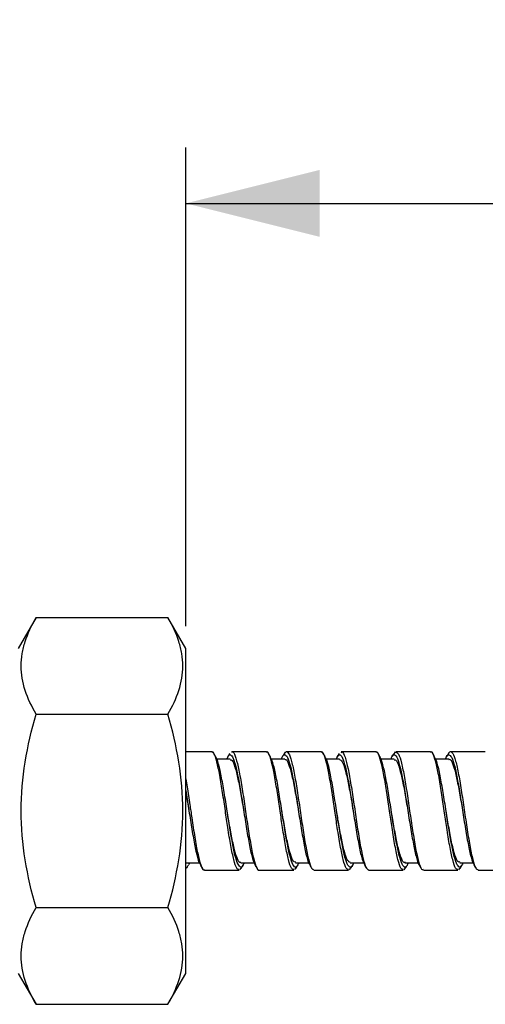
# Model space of a CAD drawing. Header units: inches. Extents: x 0.7 to 40, y 0 to 23.8.
# Tile 9 of 16: x 22.8 to 23.8, y 8 to 10.2. Entities that reach past the tile are written whole.
import ezdxf

# ---------------------------------------------------------------- set-up
doc = ezdxf.new("R2010")
doc.units = ezdxf.units.IN
doc.header["$MEASUREMENT"] = 0
doc.linetypes.add('SLD-Solid', pattern=[0])
doc.layers.add('DIMENSIONS', color=140, linetype='SLD-Solid', lineweight=25)
doc.styles.add('SLDTEXTSTYLE0', font='GOTHIC.TTF', dxfattribs={"width": 0.913})
doc.dimstyles.new('SLDDIMSTYLE4', dxfattribs={"dimtxt": 0.25, "dimasz": 0.3, "dimexe": 0, "dimexo": 0.0625, "dimgap": 0.0625, "dimtad": 0, "dimtih": 1, "dimtoh": 1, "dimrnd": 1e-09, "dimzin": 4, "dimdsep": 46, "dimtxsty": 'SLDTEXTSTYLE0', "dimsah": 1, "dimcen": 0.09, "dimadec": 0, "dimazin": 1, "dimtfac": 1, "dimtofl": 0, "dimtmove": 0, "dimatfit": 3, "dimfxl": 0, "dimfrac": 2, "dimtolj": 1, "dimtzin": 12, "dimarcsym": 0})

# ---------------------------------------------------------------- blocks, each defined once
blk = doc.blocks.new('_D_5')
at = {"layer": 'DIMENSIONS'}
for p, q in [((23.1714, 8.8234), (23.1714, 9.895)), ((29.1714, 9.1322), (29.1714, 9.895)), ((25.7557, 9.8068), (25.6796, 9.8068)), ((25.6796, 9.8068), (25.6796, 9.4099)), ((26.587, 9.8068), (26.6632, 9.8068)), ((26.6632, 9.8068), (26.6632, 9.4099)), ((23.1714, 9.77), (25.5527, 9.77)), ((29.1714, 9.77), (26.79, 9.77)), ((25.6796, 9.4099), (25.7557, 9.4099)), ((26.6632, 9.4099), (26.587, 9.4099))]:
    blk.add_line(p, q, dxfattribs=at)
for points in [[(23.1714, 9.77), (23.4714, 9.695), (23.4714, 9.845)], [(29.1714, 9.77), (28.8714, 9.845), (28.8714, 9.695)]]:
    blk.add_solid(points, dxfattribs=at)
at = {"layer": 'DIMENSIONS', "char_height": 0.25, "attachment_point": 1, "style": 'SLDTEXTSTYLE0'}
for s, insert in [('6.00', (25.8481, 10.1769)), ('152.4', (25.7557, 9.7292))]:
    blk.add_mtext(s, dxfattribs=dict(at, insert=insert))

msp = doc.modelspace()

# ---------------------------------------------------------------- linework, layer by layer
for p, q in [((22.8364, 8.8427), (22.7964, 8.7734)), ((22.8364, 8.8427), (23.1314, 8.8427)), ((23.1714, 8.7734), (23.1314, 8.8427)), ((23.1714, 8.4097), (23.1714, 8.7734)), ((22.8364, 8.6262), (23.1314, 8.6262)), ((23.2294, 8.5422), (23.1714, 8.5422)), ((23.3519, 8.5422), (23.2745, 8.5422)), ((23.4744, 8.5422), (23.3969, 8.5422)), ((23.5969, 8.5422), (23.5195, 8.5422)), ((23.6369, 8.5359), (23.6409, 8.542)), ((23.7194, 8.5422), (23.6419, 8.5422)), ((23.8419, 8.5422), (23.7645, 8.5422)), ((23.2705, 8.5255), (23.2408, 8.5255)), ((23.393, 8.5255), (23.3629, 8.5255)), ((23.5155, 8.5255), (23.486, 8.5255)), ((23.638, 8.5255), (23.608, 8.5255)), ((23.7605, 8.5255), (23.7305, 8.5255)), ((23.1714, 8.0459), (23.1714, 8.4097)), ((23.264, 8.4097), (23.264, 8.4097)), ((23.4237, 8.4091), (23.4237, 8.4091)), ((23.6315, 8.4097), (23.6315, 8.4097)), ((23.1721, 8.2938), (23.2019, 8.2938)), ((23.1797, 8.2938), (23.1772, 8.29)), ((23.2946, 8.2938), (23.3247, 8.2938)), ((23.4171, 8.2938), (23.4467, 8.2938)), ((23.5396, 8.2938), (23.5697, 8.2938)), ((23.6621, 8.2938), (23.692, 8.2938)), ((23.7846, 8.2938), (23.8144, 8.2938)), ((23.2132, 8.2772), (23.2907, 8.2772)), ((23.2954, 8.283), (23.2922, 8.2776)), ((23.3357, 8.2772), (23.4132, 8.2772)), ((23.4179, 8.283), (23.4147, 8.2776)), ((23.4582, 8.2772), (23.5357, 8.2772)), ((23.5407, 8.2835), (23.5372, 8.2776)), ((23.5807, 8.2772), (23.6582, 8.2772)), ((23.6632, 8.2835), (23.6597, 8.2776)), ((23.7032, 8.2772), (23.7807, 8.2772)), ((23.7855, 8.2831), (23.7822, 8.2776)), ((23.8257, 8.2772), (23.9032, 8.2772)), ((22.8364, 8.1932), (23.1314, 8.1932)), ((22.7964, 8.0459), (22.8364, 7.9767)), ((23.1314, 7.9767), (23.1714, 8.0459)), ((22.8364, 7.9767), (23.1314, 7.9767))]:
    msp.add_line(p, q)
for points, knots in [([(22.8364, 8.6262), (22.8262, 8.6438), (22.8177, 8.6617), (22.8061, 8.6976), (22.8029, 8.7158), (22.8029, 8.7434), (22.8036, 8.7527), (22.8067, 8.771), (22.809, 8.78), (22.8177, 8.8071), (22.8261, 8.825), (22.8364, 8.8427)], [0, 0, 0, 0, 0.25, 0.25, 0.5, 0.5, 0.625, 0.625, 0.75, 0.75, 1, 1, 1, 1]), ([(23.1314, 8.6262), (23.1416, 8.6438), (23.15, 8.6617), (23.1616, 8.6976), (23.1648, 8.7158), (23.1649, 8.7434), (23.1641, 8.7527), (23.161, 8.771), (23.1588, 8.78), (23.15, 8.8071), (23.1416, 8.825), (23.1314, 8.8427)], [0, 0, 0, 0, 0.25, 0.25, 0.5, 0.5, 0.625, 0.625, 0.75, 0.75, 1, 1, 1, 1]), ([(22.8364, 8.1932), (22.8261, 8.2285), (22.8177, 8.2642), (22.8061, 8.3363), (22.8029, 8.3727), (22.8029, 8.4466), (22.8061, 8.4831), (22.8177, 8.5552), (22.8261, 8.5908), (22.8364, 8.6262)], [0, 0, 0, 0, 0.25, 0.25, 0.5, 0.5, 0.75, 0.75, 1, 1, 1, 1]), ([(23.1314, 8.1932), (23.1416, 8.2285), (23.15, 8.2642), (23.1616, 8.3363), (23.1649, 8.3727), (23.1649, 8.4466), (23.1616, 8.4831), (23.15, 8.5552), (23.1416, 8.5908), (23.1314, 8.6262)], [0, 0, 0, 0, 0.25, 0.25, 0.5, 0.5, 0.75, 0.75, 1, 1, 1, 1]), ([(23.2907, 8.2785), (23.2889, 8.2789), (23.285, 8.2796), (23.2789, 8.2988), (23.2722, 8.3304), (23.2659, 8.3694), (23.2608, 8.404), (23.256, 8.4372), (23.2506, 8.4717), (23.2443, 8.5078), (23.2375, 8.5322), (23.2327, 8.5434), (23.2299, 8.5412), (23.2294, 8.5408)], [0, 0, 0, 0, 0.083642, 0.19216, 0.300639, 0.409116, 0.500041, 0.549591, 0.649601, 0.758154, 0.866625, 0.975167, 1, 1, 1, 1]), ([(23.2384, 8.5311), (23.2377, 8.5323), (23.2363, 8.5346), (23.2349, 8.537), (23.2342, 8.5382)], [0, 0, 0, 0, 0.499725, 1, 1, 1, 1]), ([(23.2634, 8.5255), (23.2648, 8.5288), (23.2683, 8.5373), (23.2742, 8.5352), (23.2807, 8.5204), (23.2875, 8.4922), (23.294, 8.4547), (23.3008, 8.4119), (23.3074, 8.3689), (23.314, 8.3308), (23.3206, 8.3014), (23.3248, 8.2926), (23.3268, 8.2884)], [0, 0, 0, 0, 0.063801, 0.168701, 0.273681, 0.378582, 0.483544, 0.58845, 0.693373, 0.798277, 0.903188, 1, 1, 1, 1]), ([(23.2697, 8.5384), (23.269, 8.5372), (23.2676, 8.5348), (23.2662, 8.5325), (23.2655, 8.5313)], [0, 0, 0, 0, 0.500295, 1, 1, 1, 1]), ([(23.2745, 8.5413), (23.2747, 8.5416), (23.2773, 8.544), (23.2819, 8.5339), (23.2887, 8.5109), (23.2951, 8.4748), (23.302, 8.4316), (23.3084, 8.3856), (23.3153, 8.3427), (23.3218, 8.307), (23.3286, 8.2847), (23.3331, 8.2751), (23.3355, 8.2776), (23.3357, 8.2777)], [0, 0, 0, 0, 0.014011, 0.122559, 0.231098, 0.339685, 0.448218, 0.556823, 0.665354, 0.773957, 0.882491, 0.991071, 1, 1, 1, 1]), ([(23.4132, 8.2785), (23.4114, 8.2789), (23.4075, 8.2796), (23.4014, 8.2988), (23.3947, 8.3304), (23.3884, 8.3694), (23.3833, 8.404), (23.3785, 8.4372), (23.3731, 8.4717), (23.3668, 8.5078), (23.36, 8.5322), (23.3552, 8.5434), (23.3524, 8.5412), (23.3519, 8.5408)], [0, 0, 0, 0, 0.083642, 0.19216, 0.300639, 0.409116, 0.500041, 0.549591, 0.649601, 0.758154, 0.866625, 0.975167, 1, 1, 1, 1]), ([(23.3608, 8.5313), (23.3601, 8.5325), (23.3587, 8.5349), (23.3573, 8.5372), (23.3566, 8.5384)], [0, 0, 0, 0, 0.499705, 1, 1, 1, 1]), ([(23.3857, 8.5255), (23.3862, 8.5271), (23.389, 8.5354), (23.394, 8.5369), (23.4005, 8.5283), (23.4073, 8.5049), (23.4138, 8.4708), (23.4207, 8.4296), (23.4271, 8.3861), (23.434, 8.3451), (23.4404, 8.3125), (23.4457, 8.2933), (23.4485, 8.2904), (23.4492, 8.2897)], [0, 0, 0, 0, 0.024473, 0.12936, 0.23426, 0.339145, 0.444085, 0.548964, 0.653922, 0.758799, 0.863751, 0.968632, 1, 1, 1, 1]), ([(23.3921, 8.5382), (23.3914, 8.537), (23.39, 8.5347), (23.3886, 8.5323), (23.3879, 8.5312)], [0, 0, 0, 0, 0.500279, 1, 1, 1, 1]), ([(23.3921, 8.5363), (23.393, 8.5383), (23.3962, 8.545), (23.4017, 8.5403), (23.4082, 8.5227), (23.4149, 8.4913), (23.4216, 8.4506), (23.4282, 8.4052), (23.4349, 8.3604), (23.4414, 8.321), (23.4483, 8.2926), (23.4536, 8.2777), (23.457, 8.2787), (23.4582, 8.2791)], [0, 0, 0, 0, 0.0435683, 0.1441207, 0.2447272, 0.345284, 0.4458576, 0.5464134, 0.6469739, 0.7475533, 0.8481105, 0.9487206, 1, 1, 1, 1]), ([(23.5357, 8.2785), (23.5339, 8.2789), (23.53, 8.2796), (23.5239, 8.2988), (23.5172, 8.3304), (23.5109, 8.3694), (23.5058, 8.404), (23.501, 8.4372), (23.4956, 8.4717), (23.4893, 8.5078), (23.4825, 8.5322), (23.4777, 8.5434), (23.4749, 8.5412), (23.4744, 8.5408)], [0, 0, 0, 0, 0.083642, 0.19216, 0.300639, 0.409116, 0.500041, 0.549591, 0.649601, 0.758154, 0.866625, 0.975167, 1, 1, 1, 1]), ([(23.4835, 8.531), (23.4828, 8.5321), (23.4814, 8.5345), (23.48, 8.5368), (23.4793, 8.538)], [0, 0, 0, 0, 0.499687, 1, 1, 1, 1]), ([(23.5081, 8.5255), (23.51, 8.5294), (23.514, 8.5379), (23.5205, 8.5335), (23.527, 8.5159), (23.5337, 8.4857), (23.5404, 8.4468), (23.547, 8.4036), (23.5537, 8.361), (23.5602, 8.3246), (23.5664, 8.299), (23.57, 8.2925), (23.5715, 8.2899)], [0, 0, 0, 0, 0.0887804, 0.1936791, 0.2986322, 0.4035358, 0.5084452, 0.6133435, 0.7182505, 0.8231909, 0.9280923, 1, 1, 1, 1]), ([(23.5145, 8.5379), (23.5138, 8.5368), (23.5124, 8.5344), (23.511, 8.5321), (23.5103, 8.5309)], [0, 0, 0, 0, 0.500247, 1, 1, 1, 1]), ([(23.5195, 8.5406), (23.5201, 8.5411), (23.5229, 8.5432), (23.5278, 8.5314), (23.5347, 8.5062), (23.5411, 8.4688), (23.548, 8.4248), (23.5544, 8.3791), (23.5612, 8.3368), (23.5678, 8.3032), (23.5743, 8.2811), (23.5786, 8.2787), (23.5807, 8.2776)], [0, 0, 0, 0, 0.0299264, 0.1384984, 0.2470186, 0.3556104, 0.4641278, 0.5727185, 0.6812388, 0.7898079, 0.8983326, 1, 1, 1, 1]), ([(23.6582, 8.2785), (23.6564, 8.2789), (23.6525, 8.2796), (23.6464, 8.2988), (23.6397, 8.3304), (23.6334, 8.3694), (23.6283, 8.404), (23.6235, 8.4372), (23.6181, 8.4717), (23.6118, 8.5078), (23.605, 8.5322), (23.6002, 8.5434), (23.5974, 8.5412), (23.5969, 8.5408)], [0, 0, 0, 0, 0.083642, 0.19216, 0.300639, 0.409116, 0.500041, 0.549591, 0.649601, 0.758154, 0.866625, 0.975167, 1, 1, 1, 1]), ([(23.6062, 8.5307), (23.6055, 8.5319), (23.6041, 8.5342), (23.6026, 8.5366), (23.6019, 8.5378)], [0, 0, 0, 0, 0.499716, 1, 1, 1, 1]), ([(23.6309, 8.5255), (23.6318, 8.528), (23.6348, 8.5364), (23.6403, 8.5364), (23.6467, 8.5248), (23.6536, 8.4992), (23.6601, 8.4633), (23.6669, 8.4213), (23.6734, 8.378), (23.6802, 8.3379), (23.6868, 8.3077), (23.6914, 8.2909), (23.6938, 8.2892), (23.694, 8.2891)], [0, 0, 0, 0, 0.041724, 0.147224, 0.252785, 0.358278, 0.463853, 0.569345, 0.67491, 0.780407, 0.885939, 0.991439, 1, 1, 1, 1]), ([(23.6369, 8.5378), (23.6362, 8.5366), (23.6348, 8.5342), (23.6334, 8.5319), (23.6327, 8.5307)], [0, 0, 0, 0, 0.50028, 1, 1, 1, 1]), ([(23.6419, 8.5412), (23.6438, 8.5405), (23.648, 8.539), (23.6543, 8.5185), (23.6609, 8.4859), (23.6676, 8.4441), (23.6741, 8.3984), (23.6809, 8.3541), (23.6874, 8.3159), (23.6942, 8.2895), (23.6993, 8.2767), (23.7024, 8.2785), (23.7032, 8.2789)], [0, 0, 0, 0, 0.0924167, 0.200954, 0.3094697, 0.4179898, 0.5265274, 0.6350445, 0.7436168, 0.8521281, 0.9607141, 1, 1, 1, 1]), ([(23.7807, 8.2785), (23.7789, 8.2789), (23.775, 8.2796), (23.7689, 8.2988), (23.7622, 8.3304), (23.7559, 8.3694), (23.7508, 8.404), (23.746, 8.4372), (23.7406, 8.4717), (23.7343, 8.5078), (23.7275, 8.5322), (23.7227, 8.5434), (23.7199, 8.5412), (23.7194, 8.5408)], [0, 0, 0, 0, 0.083642, 0.19216, 0.300639, 0.409116, 0.500041, 0.549591, 0.649601, 0.758154, 0.866625, 0.975167, 1, 1, 1, 1]), ([(23.7285, 8.531), (23.7278, 8.5322), (23.7264, 8.5345), (23.725, 8.5369), (23.7243, 8.538)], [0, 0, 0, 0, 0.499741, 1, 1, 1, 1]), ([(23.7529, 8.5255), (23.7531, 8.526), (23.7555, 8.5339), (23.76, 8.5369), (23.7667, 8.5316), (23.7734, 8.5109), (23.7799, 8.4789), (23.7867, 8.4388), (23.7932, 8.3953), (23.8, 8.3534), (23.8065, 8.3187), (23.8122, 8.2962), (23.8155, 8.2916), (23.8166, 8.2901)], [0, 0, 0, 0, 0.007092, 0.111561, 0.215988, 0.320414, 0.424836, 0.529266, 0.633736, 0.738159, 0.842655, 0.947074, 1, 1, 1, 1]), ([(23.7595, 8.5379), (23.7587, 8.5367), (23.7573, 8.5343), (23.7559, 8.532), (23.7552, 8.5308)], [0, 0, 0, 0, 0.500308, 1, 1, 1, 1]), ([(23.7594, 8.5367), (23.7598, 8.5378), (23.7624, 8.5445), (23.7674, 8.5425), (23.7738, 8.5294), (23.7807, 8.5011), (23.7871, 8.4627), (23.7939, 8.4181), (23.8005, 8.3725), (23.8072, 8.3311), (23.8138, 8.2992), (23.8199, 8.2798), (23.8239, 8.2789), (23.8257, 8.2784)], [0, 0, 0, 0, 0.0178779, 0.1181713, 0.2185298, 0.3188203, 0.4191791, 0.5194719, 0.619812, 0.720109, 0.8204123, 0.9207052, 1, 1, 1, 1]), ([(23.3018, 8.2938), (23.3012, 8.2919), (23.2983, 8.2836), (23.2932, 8.2825), (23.2867, 8.2921), (23.2798, 8.3162), (23.2734, 8.3509), (23.2665, 8.3924), (23.2601, 8.4359), (23.2532, 8.4766), (23.2467, 8.5084), (23.2416, 8.5269), (23.2389, 8.5294), (23.2384, 8.5299)], [0, 0, 0, 0, 0.029739, 0.134677, 0.239644, 0.344576, 0.449575, 0.554502, 0.65951, 0.764437, 0.869431, 0.974363, 1, 1, 1, 1]), ([(23.2705, 8.524), (23.2719, 8.5241), (23.2757, 8.5242), (23.2814, 8.5091), (23.2882, 8.4825), (23.2947, 8.4477), (23.299, 8.4221), (23.3011, 8.4097)], [0, 0, 0, 0, 0.142834, 0.360776, 0.578558, 0.796419, 1, 1, 1, 1]), ([(23.4242, 8.2938), (23.4227, 8.2903), (23.4191, 8.2818), (23.4129, 8.2847), (23.4065, 8.3004), (23.3997, 8.3292), (23.3931, 8.3672), (23.3864, 8.4101), (23.3797, 8.453), (23.3732, 8.4906), (23.3667, 8.5189), (23.3626, 8.527), (23.3607, 8.5307)], [0, 0, 0, 0, 0.071019, 0.175728, 0.280513, 0.385226, 0.489985, 0.594702, 0.699418, 0.80413, 0.90885, 1, 1, 1, 1]), ([(23.3929, 8.5241), (23.3936, 8.5246), (23.3965, 8.5264), (23.4014, 8.5159), (23.4083, 8.4936), (23.4148, 8.4606), (23.4201, 8.4307), (23.423, 8.4134), (23.4237, 8.4093)], [0, 0, 0, 0, 0.063745, 0.280768, 0.497653, 0.714725, 0.931604, 1, 1, 1, 1]), ([(23.547, 8.2938), (23.5467, 8.2928), (23.5442, 8.2848), (23.5395, 8.2824), (23.5329, 8.289), (23.5261, 8.3107), (23.5196, 8.3436), (23.5128, 8.3842), (23.5063, 8.4277), (23.4995, 8.4693), (23.493, 8.5032), (23.4875, 8.5243), (23.4844, 8.5282), (23.4834, 8.5293)], [0, 0, 0, 0, 0.013809, 0.118489, 0.223148, 0.327812, 0.432498, 0.537158, 0.64188, 0.746534, 0.851269, 0.955922, 1, 1, 1, 1]), ([(23.5155, 8.5251), (23.5175, 8.5241), (23.5218, 8.5222), (23.5283, 8.503), (23.5349, 8.4737), (23.541, 8.4405), (23.5446, 8.4182), (23.5461, 8.4092)], [0, 0, 0, 0, 0.200036, 0.417289, 0.634529, 0.851793, 1, 1, 1, 1]), ([(23.6691, 8.2938), (23.6681, 8.291), (23.6649, 8.2825), (23.6592, 8.2833), (23.6528, 8.2962), (23.6459, 8.3229), (23.6394, 8.3594), (23.6326, 8.4017), (23.6261, 8.4451), (23.6194, 8.484), (23.6127, 8.5154), (23.6083, 8.5256), (23.6061, 8.5308)], [0, 0, 0, 0, 0.050157, 0.155734, 0.261386, 0.366959, 0.472612, 0.578188, 0.683818, 0.789399, 0.894986, 1, 1, 1, 1]), ([(23.638, 8.5239), (23.6392, 8.5241), (23.6427, 8.5248), (23.6482, 8.5111), (23.6551, 8.4856), (23.6616, 8.4508), (23.6662, 8.424), (23.6684, 8.4108), (23.6684, 8.4107)], [0, 0, 0, 0, 0.121291, 0.340346, 0.55921, 0.778218, 0.997095, 1, 1, 1, 1]), ([(23.7923, 8.2938), (23.7901, 8.2896), (23.7858, 8.2812), (23.7791, 8.2868), (23.7725, 8.3056), (23.7658, 8.3367), (23.7591, 8.3761), (23.7526, 8.4194), (23.7458, 8.4617), (23.7393, 8.4975), (23.7333, 8.5217), (23.7298, 8.5273), (23.7284, 8.5295)], [0, 0, 0, 0, 0.101947, 0.206128, 0.31034, 0.414523, 0.518709, 0.622908, 0.727092, 0.831331, 0.935509, 1, 1, 1, 1]), ([(23.7604, 8.5245), (23.7609, 8.5248), (23.7635, 8.5269), (23.7683, 8.5175), (23.7752, 8.4965), (23.7816, 8.4643), (23.7873, 8.4327), (23.7905, 8.4132), (23.7916, 8.4069)], [0, 0, 0, 0, 0.041, 0.255268, 0.469467, 0.683819, 0.898005, 1, 1, 1, 1]), ([(23.1714, 8.4816), (23.1724, 8.4757), (23.1754, 8.4578), (23.1793, 8.4327), (23.1826, 8.4092), (23.1862, 8.3844), (23.1916, 8.3501), (23.198, 8.3127), (23.2049, 8.2877), (23.2098, 8.2761), (23.2126, 8.2782), (23.2132, 8.2787)], [0, 0, 0, 0, 0.072562, 0.21902, 0.267989, 0.322396, 0.481249, 0.640204, 0.799052, 0.958008, 1, 1, 1, 1]), ([(23.1714, 8.4551), (23.1724, 8.4487), (23.1757, 8.4292), (23.1809, 8.3937), (23.1877, 8.3525), (23.1941, 8.3179), (23.1999, 8.2956), (23.2032, 8.2912), (23.2044, 8.2896)], [0, 0, 0, 0, 0.096105, 0.290255, 0.491762, 0.693426, 0.894938, 1, 1, 1, 1]), ([(23.1714, 8.4516), (23.1725, 8.4452), (23.1748, 8.4324), (23.1771, 8.4188), (23.1782, 8.4121)], [0, 0, 0, 0, 0.503591, 1, 1, 1, 1]), ([(23.2946, 8.2945), (23.2944, 8.2943), (23.2918, 8.2921), (23.2872, 8.3009), (23.2804, 8.321), (23.2739, 8.3528), (23.2682, 8.384), (23.265, 8.4035), (23.264, 8.4097)], [0, 0, 0, 0, 0.027591, 0.245031, 0.462457, 0.680005, 0.897415, 1, 1, 1, 1]), ([(23.4172, 8.2955), (23.416, 8.2951), (23.4127, 8.2941), (23.4073, 8.3069), (23.4004, 8.3317), (23.3939, 8.3661), (23.3892, 8.3938), (23.3867, 8.4081), (23.3865, 8.4094)], [0, 0, 0, 0, 0.1082452, 0.3260134, 0.5435856, 0.7613305, 0.9789145, 1, 1, 1, 1]), ([(23.5396, 8.2946), (23.5377, 8.2952), (23.5336, 8.2966), (23.5272, 8.3147), (23.5206, 8.3435), (23.5144, 8.377), (23.5106, 8.4), (23.509, 8.4098)], [0, 0, 0, 0, 0.186123, 0.403907, 0.621639, 0.839385, 1, 1, 1, 1]), ([(23.6622, 8.295), (23.6616, 8.2946), (23.6589, 8.2926), (23.6541, 8.3024), (23.6472, 8.3238), (23.6407, 8.3564), (23.6353, 8.3867), (23.6323, 8.4047), (23.6315, 8.4096)], [0, 0, 0, 0, 0.050064, 0.26752, 0.48488, 0.702409, 0.919757, 1, 1, 1, 1]), ([(23.7846, 8.2954), (23.7833, 8.2952), (23.7797, 8.2947), (23.7741, 8.3089), (23.7673, 8.3348), (23.7607, 8.3699), (23.7562, 8.3966), (23.754, 8.4096), (23.754, 8.4096)], [0, 0, 0, 0, 0.128225, 0.346215, 0.564023, 0.781954, 0.999773, 1, 1, 1, 1]), ([(23.1731, 8.2813), (23.1738, 8.2825), (23.1752, 8.2849), (23.1766, 8.2872), (23.1773, 8.2884)], [0, 0, 0, 0, 0.500253, 1, 1, 1, 1]), ([(23.2043, 8.288), (23.205, 8.2868), (23.2064, 8.2844), (23.2078, 8.2821), (23.2085, 8.2809)], [0, 0, 0, 0, 0.499703, 1, 1, 1, 1]), ([(23.2954, 8.281), (23.2961, 8.2822), (23.2975, 8.2846), (23.2989, 8.2869), (23.2996, 8.2881)], [0, 0, 0, 0, 0.50029, 1, 1, 1, 1]), ([(23.3267, 8.2881), (23.3274, 8.2869), (23.3288, 8.2846), (23.3302, 8.2822), (23.3309, 8.281)], [0, 0, 0, 0, 0.499711, 1, 1, 1, 1]), ([(23.4179, 8.2811), (23.4186, 8.2822), (23.42, 8.2846), (23.4214, 8.287), (23.4221, 8.2881)], [0, 0, 0, 0, 0.500309, 1, 1, 1, 1]), ([(23.4491, 8.2883), (23.4498, 8.2871), (23.4512, 8.2848), (23.4526, 8.2824), (23.4533, 8.2812)], [0, 0, 0, 0, 0.499736, 1, 1, 1, 1]), ([(23.5407, 8.2815), (23.5414, 8.2827), (23.5428, 8.285), (23.5442, 8.2874), (23.5449, 8.2885)], [0, 0, 0, 0, 0.500304, 1, 1, 1, 1]), ([(23.5715, 8.2885), (23.5722, 8.2874), (23.5736, 8.285), (23.575, 8.2827), (23.5757, 8.2815)], [0, 0, 0, 0, 0.499738, 1, 1, 1, 1]), ([(23.6632, 8.2815), (23.6639, 8.2827), (23.6653, 8.285), (23.6667, 8.2873), (23.6674, 8.2885)], [0, 0, 0, 0, 0.500257, 1, 1, 1, 1]), ([(23.6939, 8.2886), (23.6946, 8.2874), (23.696, 8.2851), (23.6974, 8.2827), (23.6982, 8.2815)], [0, 0, 0, 0, 0.499704, 1, 1, 1, 1]), ([(23.7854, 8.2811), (23.7861, 8.2823), (23.7876, 8.2846), (23.789, 8.287), (23.7897, 8.2882)], [0, 0, 0, 0, 0.5002799, 1, 1, 1, 1]), ([(23.8165, 8.2884), (23.8173, 8.2872), (23.8187, 8.2848), (23.8201, 8.2825), (23.8208, 8.2813)], [0, 0, 0, 0, 0.499687, 1, 1, 1, 1]), ([(22.8364, 7.9767), (22.8262, 7.9943), (22.8177, 8.0121), (22.8061, 8.0481), (22.8029, 8.0663), (22.8029, 8.0939), (22.8036, 8.1031), (22.8067, 8.1214), (22.809, 8.1305), (22.8177, 8.1576), (22.8261, 8.1755), (22.8364, 8.1932)], [0, 0, 0, 0, 0.25, 0.25, 0.5, 0.5, 0.625, 0.625, 0.75, 0.75, 1, 1, 1, 1]), ([(23.1314, 7.9767), (23.1416, 7.9943), (23.15, 8.0121), (23.1616, 8.0481), (23.1648, 8.0663), (23.1649, 8.0939), (23.1641, 8.1031), (23.161, 8.1214), (23.1588, 8.1305), (23.15, 8.1576), (23.1416, 8.1755), (23.1314, 8.1932)], [0, 0, 0, 0, 0.25, 0.25, 0.5, 0.5, 0.625, 0.625, 0.75, 0.75, 1, 1, 1, 1])]:
    msp.add_open_spline(points, degree=3, knots=knots)

# ---------------------------------------------------------------- dimensions: what is measured, and where the dimension line sits
at = {"layer": 'DIMENSIONS'}
dim = msp.add_linear_dim(base=(29.1714, 9.77), p1=(23.1714, 8.7734), p2=(29.1714, 9.0822), dimstyle='SLDDIMSTYLE4', dxfattribs=at)
dim.commit()
dim.dimension.update_dxf_attribs({"geometry": '_D_5', "text_midpoint": (26.1714, 9.77), "dimtype": 160})

doc.saveas('drawing.dxf')
